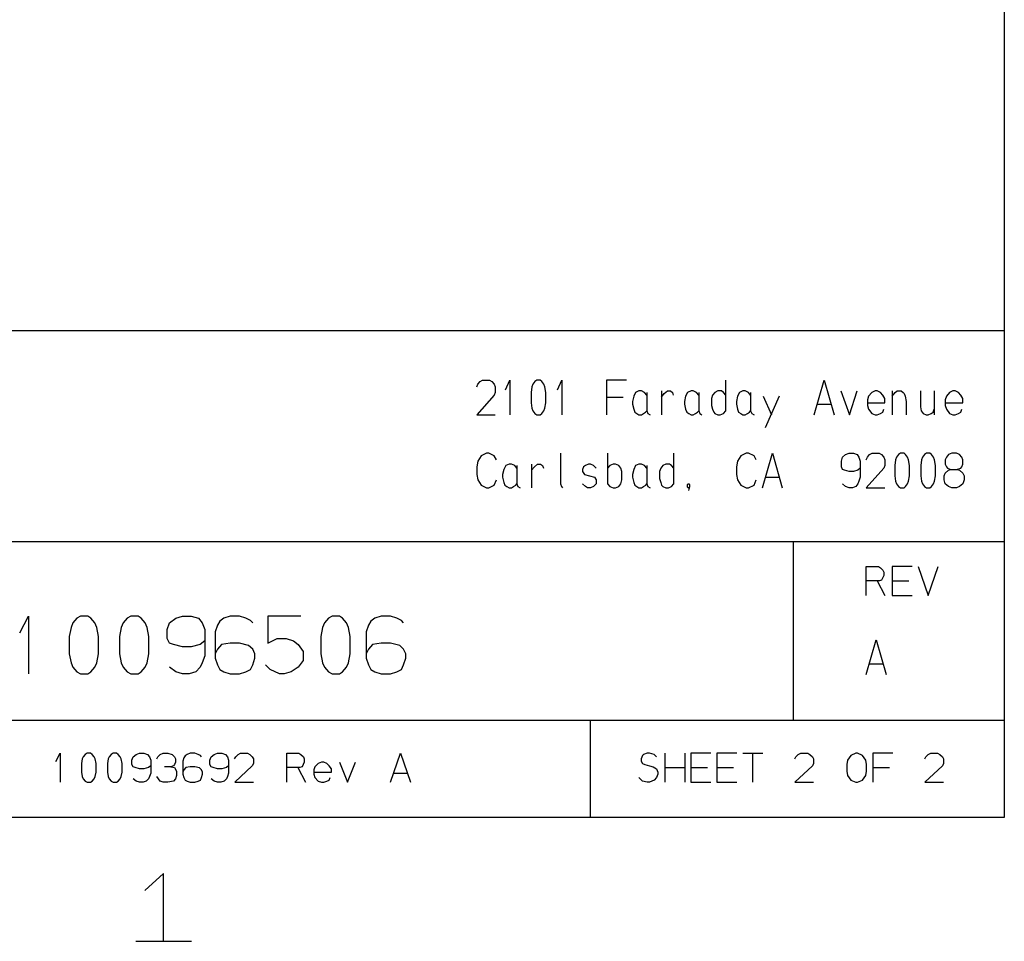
# Model space of a CAD drawing. Extents: x 0 to 1186, y 36 to 805.
# Tile 8 of 12: x 994 to 1160, y 41 to 197. Entities that reach past the tile are written whole.
import ezdxf

# ---------------------------------------------------------------- set-up
doc = ezdxf.new("R2010")
doc.units = 0
doc.layers.add('1', color=1, linetype='CONTINUOUS')

msp = doc.modelspace()

# ---------------------------------------------------------------- linework, layer by layer
at = {"layer": '1'}
for p, q in [((1160.43, 776.1), (1160.43, 62.25)), ((863.9, 144.6), (1160.43, 144.6)), ((1071.2, 135.08), (1071.37, 135.53)), ((1071.37, 135.53), (1071.77, 136)), ((1071.77, 136), (1072.17, 136.23)), ((1072.17, 136.23), (1073.37, 136.23)), ((1073.37, 136.23), (1073.75, 136)), ((1073.75, 136), (1074.17, 135.53)), ((1074.17, 135.53), (1074.35, 135.08)), ((1074.35, 135.08), (1074.35, 134.15)), ((1076.07, 134.55), (1076.8, 136.23)), ((1076.8, 136.23), (1076.8, 130.35)), ((1080.55, 135.08), (1080.4, 134.15)), ((1080.7, 135.53), (1080.55, 135.08)), ((1081.05, 136), (1080.7, 135.53)), ((1081.35, 136.23), (1081.05, 136)), ((1081.95, 136.23), (1081.35, 136.23)), ((1082.22, 136), (1081.95, 136.23)), ((1082.57, 135.53), (1082.22, 136)), ((1082.72, 135.08), (1082.57, 135.53)), ((1082.87, 134.15), (1082.72, 135.08)), ((1084.87, 134.55), (1085.6, 136.23)), ((1085.6, 136.23), (1085.6, 130.35)), ((1096.52, 136.23), (1093.15, 136.23)), ((1093.15, 136.23), (1093.15, 130.35)), ((1113.33, 131.03), (1113.33, 136.23)), ((1128.3, 130.35), (1129.98, 136.23)), ((1129.98, 136.23), (1131.65, 130.35)), ((1074.17, 133.7), (1071.2, 130.35)), ((1074.35, 134.15), (1074.17, 133.7)), ((1080.4, 134.15), (1080.4, 132.4)), ((1082.87, 132.4), (1082.87, 134.15)), ((1093.15, 133.33), (1095.97, 133.33)), ((1097.75, 133.48), (1097.55, 132.63)), ((1098.07, 134.15), (1097.75, 133.48)), ((1098.65, 134.4), (1098.07, 134.15)), ((1099.05, 134.4), (1098.65, 134.4)), ((1099.6, 134.15), (1099.05, 134.4)), ((1099.95, 133.7), (1099.6, 134.15)), ((1099.95, 134.15), (1099.95, 131.03)), ((1102.45, 134.4), (1102.45, 130.35)), ((1102.45, 133.33), (1102.92, 133.93)), ((1102.92, 133.93), (1103.47, 134.4)), ((1103.47, 134.4), (1103.97, 134.4)), ((1103.97, 134.4), (1104.3, 134.15)), ((1104.3, 134.15), (1104.45, 133.7)), ((1106.53, 133.48), (1106.33, 132.63)), ((1106.88, 134.15), (1106.53, 133.48)), ((1107.45, 134.4), (1106.88, 134.15)), ((1107.82, 134.4), (1107.45, 134.4)), ((1108.4, 134.15), (1107.82, 134.4)), ((1108.75, 133.7), (1108.4, 134.15)), ((1108.75, 134.15), (1108.75, 131.03)), ((1111.1, 133.7), (1110.92, 133.1)), ((1111.45, 134.15), (1111.1, 133.7)), ((1112, 134.4), (1111.45, 134.15)), ((1112.6, 134.4), (1112, 134.4)), ((1112.95, 134.15), (1112.6, 134.4)), ((1113.32, 133.7), (1112.95, 134.15)), ((1115.33, 133.48), (1115.13, 132.63)), ((1115.65, 134.15), (1115.33, 133.48)), ((1116.23, 134.4), (1115.65, 134.15)), ((1116.6, 134.4), (1116.23, 134.4)), ((1117.18, 134.15), (1116.6, 134.4)), ((1117.53, 133.7), (1117.18, 134.15)), ((1117.53, 134.15), (1117.53, 131.03)), ((1119.63, 133.48), (1121.05, 130.35)), ((1122.38, 133.48), (1120, 128.13)), ((1132.8, 134.4), (1134.23, 130.35)), ((1134.23, 130.35), (1135.55, 134.4)), ((1137.48, 133.48), (1137.28, 132.88)), ((1138, 134.15), (1137.48, 133.48)), ((1138.58, 134.4), (1138, 134.15)), ((1138.95, 134.4), (1138.58, 134.4)), ((1139.5, 134.15), (1138.95, 134.4)), ((1139.9, 133.7), (1139.5, 134.15)), ((1140.25, 133.1), (1139.9, 133.7)), ((1141.48, 134.4), (1141.48, 130.35)), ((1141.48, 133.48), (1141.98, 134.15)), ((1141.98, 134.15), (1142.33, 134.4)), ((1142.33, 134.4), (1143, 134.4)), ((1143, 134.4), (1143.3, 134.15)), ((1143.3, 134.15), (1143.5, 133.93)), ((1143.5, 133.93), (1143.65, 133.48)), ((1143.65, 133.48), (1143.85, 132.63)), ((1146.23, 134.4), (1146.23, 131.73)), ((1148.55, 134.4), (1148.55, 130.35)), ((1150.65, 133.48), (1150.45, 132.88)), ((1151.18, 134.15), (1150.65, 133.48)), ((1151.75, 134.4), (1151.18, 134.15)), ((1152.13, 134.4), (1151.75, 134.4)), ((1152.68, 134.15), (1152.13, 134.4)), ((1153.1, 133.7), (1152.68, 134.15)), ((1153.43, 133.1), (1153.1, 133.7)), ((1080.4, 132.4), (1080.55, 131.5)), ((1082.72, 131.5), (1082.87, 132.4)), ((1097.55, 132.63), (1097.55, 132.18)), ((1097.55, 132.18), (1097.75, 131.28)), ((1106.33, 132.63), (1106.33, 132.18)), ((1106.33, 132.18), (1106.53, 131.28)), ((1110.92, 133.1), (1110.92, 131.95)), ((1110.92, 131.95), (1111.1, 131.28)), ((1115.13, 132.63), (1115.13, 132.18)), ((1115.13, 132.18), (1115.33, 131.28)), ((1128.8, 132.18), (1131.15, 132.18)), ((1137.28, 132.88), (1137.28, 131.95)), ((1137.28, 132.4), (1140.25, 132.4)), ((1137.28, 131.95), (1137.48, 131.28)), ((1140.25, 132.4), (1140.25, 133.1)), ((1143.85, 132.63), (1143.85, 130.35)), ((1146.23, 131.73), (1146.38, 131.03)), ((1150.45, 132.88), (1150.45, 131.95)), ((1150.45, 132.4), (1153.43, 132.4)), ((1150.45, 131.95), (1150.65, 131.28)), ((1153.43, 132.4), (1153.43, 133.1)), ((1071.2, 130.35), (1074.35, 130.35)), ((1080.55, 131.5), (1080.7, 131.03)), ((1080.7, 131.03), (1081.05, 130.58)), ((1081.05, 130.58), (1081.35, 130.35)), ((1081.35, 130.35), (1081.95, 130.35)), ((1081.95, 130.35), (1082.22, 130.58)), ((1082.22, 130.58), (1082.57, 131.03)), ((1082.57, 131.03), (1082.72, 131.5)), ((1097.75, 131.28), (1097.92, 130.8)), ((1097.92, 130.8), (1098.27, 130.58)), ((1098.27, 130.58), (1098.65, 130.35)), ((1098.65, 130.35), (1099.05, 130.35)), ((1099.05, 130.35), (1099.42, 130.58)), ((1099.42, 130.58), (1099.77, 130.8)), ((1099.77, 130.8), (1099.95, 131.03)), ((1099.95, 131.03), (1100.15, 130.58)), ((1100.15, 130.58), (1100.52, 130.35)), ((1106.53, 131.28), (1106.72, 130.8)), ((1106.72, 130.8), (1107.05, 130.58)), ((1107.05, 130.58), (1107.45, 130.35)), ((1107.45, 130.35), (1107.82, 130.35)), ((1107.82, 130.35), (1108.2, 130.58)), ((1108.2, 130.58), (1108.55, 130.8)), ((1108.55, 130.8), (1108.75, 131.03)), ((1108.75, 131.03), (1108.92, 130.58)), ((1108.92, 130.58), (1109.3, 130.35)), ((1111.1, 131.28), (1111.28, 130.8)), ((1111.28, 130.8), (1111.45, 130.58)), ((1111.45, 130.58), (1112, 130.35)), ((1112, 130.35), (1112.4, 130.35)), ((1112.4, 130.35), (1112.95, 130.58)), ((1112.95, 130.58), (1113.33, 131.03)), ((1115.33, 131.28), (1115.5, 130.8)), ((1115.5, 130.8), (1115.85, 130.58)), ((1115.85, 130.58), (1116.23, 130.35)), ((1116.23, 130.35), (1116.6, 130.35)), ((1116.6, 130.35), (1117, 130.58)), ((1117, 130.58), (1117.33, 130.8)), ((1117.33, 130.8), (1117.53, 131.03)), ((1117.53, 131.03), (1117.73, 130.58)), ((1117.73, 130.58), (1118.1, 130.35)), ((1137.48, 131.28), (1138, 130.58)), ((1138, 130.58), (1138.58, 130.35)), ((1138.58, 130.35), (1138.95, 130.35)), ((1138.95, 130.35), (1139.5, 130.58)), ((1139.5, 130.58), (1139.9, 130.8)), ((1139.9, 130.8), (1140.05, 131.28)), ((1146.38, 131.03), (1146.7, 130.58)), ((1146.7, 130.58), (1147.2, 130.35)), ((1147.2, 130.35), (1147.55, 130.35)), ((1147.55, 130.35), (1148.05, 130.58)), ((1148.05, 130.58), (1148.4, 130.8)), ((1148.4, 130.8), (1148.55, 131.28)), ((1150.65, 131.28), (1151.18, 130.58)), ((1151.18, 130.58), (1151.75, 130.35)), ((1151.75, 130.35), (1152.13, 130.35)), ((1152.13, 130.35), (1152.68, 130.58)), ((1152.68, 130.58), (1153.1, 130.8)), ((1153.1, 130.8), (1153.25, 131.28)), ((1071.93, 123.4), (1071.38, 122.5)), ((1072.88, 123.88), (1071.93, 123.4)), ((1073.25, 123.88), (1072.88, 123.88)), ((1074.18, 123.4), (1073.25, 123.88)), ((1074.55, 122.73), (1074.18, 123.4)), ((1085.38, 123.88), (1085.38, 118.68)), ((1093.35, 123.88), (1093.35, 118.68)), ((1104.53, 118.68), (1104.53, 123.88)), ((1115.85, 123.4), (1115.33, 122.5)), ((1116.8, 123.88), (1115.85, 123.4)), ((1117.18, 123.88), (1116.8, 123.88)), ((1118.1, 123.4), (1117.18, 123.88)), ((1118.48, 122.73), (1118.1, 123.4)), ((1119.53, 118), (1121.2, 123.88)), ((1121.2, 123.88), (1122.88, 118)), ((1133.08, 123.18), (1133.6, 123.63)), ((1133.6, 123.63), (1134.18, 123.88)), ((1134.18, 123.88), (1134.9, 123.88)), ((1134.9, 123.88), (1135.53, 123.63)), ((1135.53, 123.63), (1135.85, 123.18)), ((1137.28, 123.18), (1137.65, 123.63)), ((1137.65, 123.63), (1138.08, 123.88)), ((1138.08, 123.88), (1139.25, 123.88)), ((1139.25, 123.88), (1139.65, 123.63)), ((1139.65, 123.63), (1140.05, 123.18)), ((1142.55, 123.63), (1142.2, 123.18)), ((1142.85, 123.88), (1142.55, 123.63)), ((1143.48, 123.88), (1142.85, 123.88)), ((1143.73, 123.63), (1143.48, 123.88)), ((1144.08, 123.18), (1143.73, 123.63)), ((1146.95, 123.63), (1146.6, 123.18)), ((1147.25, 123.88), (1146.95, 123.63)), ((1147.85, 123.88), (1147.25, 123.88)), ((1148.13, 123.63), (1147.85, 123.88)), ((1148.48, 123.18), (1148.13, 123.63)), ((1151, 123.63), (1150.65, 123.18)), ((1151.53, 123.88), (1151, 123.63)), ((1152.33, 123.88), (1151.53, 123.88)), ((1152.85, 123.63), (1152.33, 123.88)), ((1153.25, 123.18), (1152.85, 123.63)), ((1071.38, 122.5), (1071.2, 121.58)), ((1071.2, 121.58), (1071.2, 120.28)), ((1076.13, 121.8), (1075.78, 121.13)), ((1076.7, 122.03), (1076.13, 121.8)), ((1077.08, 122.03), (1076.7, 122.03)), ((1077.65, 121.8), (1077.08, 122.03)), ((1078, 121.35), (1077.65, 121.8)), ((1078, 121.8), (1078, 118.68)), ((1080.48, 122.03), (1080.48, 118)), ((1080.48, 120.98), (1080.98, 121.58)), ((1080.98, 121.58), (1081.5, 122.03)), ((1081.5, 122.03), (1082, 122.03)), ((1082, 122.03), (1082.35, 121.8)), ((1082.35, 121.8), (1082.5, 121.35)), ((1089.25, 121.58), (1089.1, 121.13)), ((1089.6, 121.8), (1089.25, 121.58)), ((1090.1, 122.03), (1089.6, 121.8)), ((1090.45, 122.03), (1090.1, 122.03)), ((1090.95, 121.8), (1090.45, 122.03)), ((1091.43, 121.35), (1090.95, 121.8)), ((1093.7, 121.8), (1093.35, 121.35)), ((1094.28, 122.03), (1093.7, 121.8)), ((1094.65, 122.03), (1094.28, 122.03)), ((1095.23, 121.8), (1094.65, 122.03)), ((1095.55, 121.35), (1095.23, 121.8)), ((1098.08, 121.8), (1097.75, 121.13)), ((1098.65, 122.03), (1098.08, 121.8)), ((1099.05, 122.03), (1098.65, 122.03)), ((1099.6, 121.8), (1099.05, 122.03)), ((1099.95, 121.35), (1099.6, 121.8)), ((1099.95, 121.8), (1099.95, 118.68)), ((1102.68, 121.8), (1102.33, 121.35)), ((1103.2, 122.03), (1102.68, 121.8)), ((1103.8, 122.03), (1103.2, 122.03)), ((1104.15, 121.8), (1103.8, 122.03)), ((1104.53, 121.35), (1104.15, 121.8)), ((1115.33, 122.5), (1115.13, 121.58)), ((1115.13, 121.58), (1115.13, 120.28)), ((1132.88, 122.5), (1133.08, 123.18)), ((1132.88, 121.58), (1132.88, 122.5)), ((1133.08, 121.13), (1132.88, 121.58)), ((1135.85, 123.18), (1136.05, 122.5)), ((1136.05, 122.5), (1136.05, 119.83)), ((1137.08, 122.73), (1137.28, 123.18)), ((1140.05, 123.18), (1140.25, 122.73)), ((1140.25, 121.8), (1140.05, 121.35)), ((1140.25, 122.73), (1140.25, 121.8)), ((1142.05, 122.73), (1141.9, 121.8)), ((1141.9, 121.8), (1141.9, 120.05)), ((1142.2, 123.18), (1142.05, 122.73)), ((1144.23, 122.73), (1144.08, 123.18)), ((1144.38, 121.8), (1144.23, 122.73)), ((1144.38, 120.05), (1144.38, 121.8)), ((1146.45, 122.73), (1146.3, 121.8)), ((1146.3, 121.8), (1146.3, 120.05)), ((1146.6, 123.18), (1146.45, 122.73)), ((1148.63, 122.73), (1148.48, 123.18)), ((1148.78, 121.8), (1148.63, 122.73)), ((1148.78, 120.05), (1148.78, 121.8)), ((1150.65, 123.18), (1150.45, 122.73)), ((1150.45, 122.73), (1150.45, 122.03)), ((1150.45, 122.03), (1150.65, 121.58)), ((1150.65, 121.58), (1150.8, 121.35)), ((1153.1, 121.35), (1153.25, 121.58)), ((1153.43, 122.73), (1153.25, 123.18)), ((1153.25, 121.58), (1153.43, 122.03)), ((1153.43, 122.03), (1153.43, 122.73)), ((1071.2, 120.28), (1071.38, 119.38)), ((1075.78, 121.13), (1075.58, 120.28)), ((1075.58, 120.28), (1075.58, 119.83)), ((1089.1, 121.13), (1089.1, 120.75)), ((1089.1, 120.75), (1089.45, 120.28)), ((1089.45, 120.28), (1091.13, 119.83)), ((1095.75, 120.75), (1095.55, 121.35)), ((1095.75, 119.38), (1095.75, 120.75)), ((1097.75, 121.13), (1097.55, 120.28)), ((1097.55, 120.28), (1097.55, 119.83)), ((1102.33, 121.35), (1102.13, 120.75)), ((1102.13, 120.75), (1102.13, 119.6)), ((1115.13, 120.28), (1115.33, 119.38)), ((1133.43, 120.98), (1133.08, 121.13)), ((1134.18, 120.75), (1133.43, 120.98)), ((1134.9, 120.75), (1134.18, 120.75)), ((1135.68, 120.98), (1134.9, 120.75)), ((1136.05, 121.35), (1135.68, 120.98)), ((1140.05, 121.35), (1137.08, 118)), ((1141.9, 120.05), (1142.05, 119.13)), ((1144.23, 119.13), (1144.38, 120.05)), ((1146.3, 120.05), (1146.45, 119.13)), ((1148.63, 119.13), (1148.78, 120.05)), ((1150.28, 120.05), (1150.45, 120.5)), ((1150.28, 119.38), (1150.28, 120.05)), ((1150.45, 120.5), (1151, 120.98)), ((1150.8, 121.35), (1151.38, 121.13)), ((1151, 120.98), (1151.38, 121.13)), ((1151.38, 121.13), (1152.48, 121.13)), ((1152.33, 121.13), (1153.1, 121.35)), ((1152.48, 121.13), (1152.85, 120.98)), ((1152.85, 120.98), (1153.43, 120.5)), ((1153.43, 120.5), (1153.63, 120.05)), ((1153.63, 120.05), (1153.63, 119.38)), ((1071.38, 119.38), (1071.93, 118.45)), ((1071.93, 118.45), (1072.88, 118)), ((1073.25, 118), (1074.18, 118.45)), ((1074.18, 118.45), (1074.55, 119.38)), ((1075.58, 119.83), (1075.78, 118.9)), ((1075.78, 118.9), (1075.98, 118.45)), ((1075.98, 118.45), (1076.3, 118.23)), ((1076.3, 118.23), (1076.7, 118)), ((1077.08, 118), (1077.45, 118.23)), ((1077.45, 118.23), (1077.8, 118.45)), ((1077.8, 118.45), (1078, 118.68)), ((1078, 118.68), (1078.18, 118.23)), ((1078.18, 118.23), (1078.55, 118)), ((1085.38, 118.68), (1085.55, 118.23)), ((1085.55, 118.23), (1085.7, 118)), ((1089.6, 118.23), (1089.1, 118.68)), ((1089.95, 118), (1089.6, 118.23)), ((1090.95, 118.23), (1090.45, 118)), ((1091.43, 118.68), (1090.95, 118.23)), ((1091.13, 119.83), (1091.43, 119.38)), ((1091.43, 119.38), (1091.43, 118.68)), ((1093.35, 118.68), (1093.7, 118.23)), ((1093.7, 118.23), (1094.28, 118)), ((1094.65, 118), (1095.23, 118.23)), ((1095.23, 118.23), (1095.55, 118.68)), ((1095.55, 118.68), (1095.75, 119.38)), ((1097.55, 119.83), (1097.75, 118.9)), ((1097.75, 118.9), (1097.93, 118.45)), ((1097.93, 118.45), (1098.28, 118.23)), ((1098.28, 118.23), (1098.65, 118)), ((1099.05, 118), (1099.43, 118.23)), ((1099.43, 118.23), (1099.78, 118.45)), ((1099.78, 118.45), (1099.95, 118.68)), ((1099.95, 118.68), (1100.15, 118.23)), ((1100.15, 118.23), (1100.53, 118)), ((1102.13, 119.6), (1102.33, 118.9)), ((1102.33, 118.9), (1102.48, 118.45)), ((1102.48, 118.45), (1102.68, 118.23)), ((1102.68, 118.23), (1103.2, 118)), ((1103.63, 118), (1104.15, 118.23)), ((1104.15, 118.23), (1104.53, 118.68)), ((1106.83, 118.53), (1106.9, 118.68)), ((1106.83, 118.15), (1106.83, 118.53)), ((1106.9, 118.68), (1107.1, 118.68)), ((1107.1, 118.68), (1107.18, 118.53)), ((1107.18, 118.53), (1107.18, 118.15)), ((1115.33, 119.38), (1115.85, 118.45)), ((1115.85, 118.45), (1116.8, 118)), ((1117.18, 118), (1118.1, 118.45)), ((1118.1, 118.45), (1118.48, 119.38)), ((1120, 119.83), (1122.38, 119.83)), ((1133.6, 118.23), (1133.08, 118.68)), ((1134.18, 118), (1133.6, 118.23)), ((1135.3, 118.23), (1134.75, 118)), ((1135.68, 118.68), (1135.3, 118.23)), ((1135.85, 119.13), (1135.68, 118.68)), ((1136.05, 119.83), (1135.85, 119.13)), ((1142.05, 119.13), (1142.2, 118.68)), ((1142.2, 118.68), (1142.55, 118.23)), ((1142.55, 118.23), (1142.85, 118)), ((1143.48, 118), (1143.73, 118.23)), ((1143.73, 118.23), (1144.08, 118.68)), ((1144.08, 118.68), (1144.23, 119.13)), ((1146.45, 119.13), (1146.6, 118.68)), ((1146.6, 118.68), (1146.95, 118.23)), ((1146.95, 118.23), (1147.25, 118)), ((1147.85, 118), (1148.13, 118.23)), ((1148.13, 118.23), (1148.48, 118.68)), ((1148.48, 118.68), (1148.63, 119.13)), ((1150.45, 118.68), (1150.28, 119.38)), ((1151, 118.23), (1150.45, 118.68)), ((1151.53, 118), (1151, 118.23)), ((1152.85, 118.23), (1152.33, 118)), ((1153.43, 118.68), (1152.85, 118.23)), ((1153.63, 119.38), (1153.43, 118.68)), ((1072.88, 118), (1073.25, 118)), ((1076.7, 118), (1077.08, 118)), ((1090.45, 118), (1089.95, 118)), ((1094.28, 118), (1094.65, 118)), ((1098.65, 118), (1099.05, 118)), ((1103.2, 118), (1103.63, 118)), ((1106.9, 118), (1106.83, 118.15)), ((1107.1, 118), (1106.9, 118)), ((1107.1, 117.78), (1107.03, 117.53)), ((1107.18, 118.15), (1107.1, 118)), ((1107.18, 118.15), (1107.1, 117.78)), ((1116.8, 118), (1117.18, 118)), ((1134.75, 118), (1134.18, 118)), ((1137.08, 118), (1140.25, 118)), ((1142.85, 118), (1143.48, 118)), ((1147.25, 118), (1147.85, 118)), ((1152.33, 118), (1151.53, 118)), ((863.9, 108.93), (1160.43, 108.93)), ((1124.73, 108.93), (1124.73, 78.73)), ((1137.08, 99.78), (1137.08, 104.68)), ((1137.08, 104.68), (1139.15, 104.68)), ((1139.15, 104.68), (1139.5, 104.48)), ((1139.5, 104.48), (1139.9, 104.1)), ((1139.9, 104.1), (1140.05, 103.73)), ((1140.05, 103.73), (1140.05, 103.15)), ((1144.83, 104.68), (1141.48, 104.68)), ((1141.48, 104.68), (1141.48, 99.78)), ((1145.88, 104.68), (1147.55, 99.78)), ((1147.55, 99.78), (1149.23, 104.68)), ((1139.3, 102.25), (1137.08, 102.25)), ((1138.95, 102.25), (1140.25, 99.78)), ((1139.68, 102.38), (1139.3, 102.25)), ((1140.05, 103.15), (1139.68, 102.38)), ((1141.48, 102.25), (1144.3, 102.25)), ((1141.48, 99.78), (1144.83, 99.78)), ((993.93, 93.5), (995.38, 96.3)), ((995.38, 96.3), (995.38, 86.53)), ((1002.9, 95.18), (1002.6, 94.4)), ((1003.6, 95.93), (1002.9, 95.18)), ((1004.2, 96.3), (1003.6, 95.93)), ((1005.43, 96.3), (1004.2, 96.3)), ((1005.95, 95.93), (1005.43, 96.3)), ((1006.65, 95.18), (1005.95, 95.93)), ((1006.95, 94.4), (1006.65, 95.18)), ((1011.43, 95.18), (1011.1, 94.4)), ((1012.1, 95.93), (1011.43, 95.18)), ((1012.7, 96.3), (1012.1, 95.93)), ((1013.93, 96.3), (1012.7, 96.3)), ((1014.48, 95.93), (1013.93, 96.3)), ((1015.15, 95.18), (1014.48, 95.93)), ((1015.45, 94.4), (1015.15, 95.18)), ((1018.85, 94.03), (1019.25, 95.18)), ((1019.25, 95.18), (1020.3, 95.93)), ((1020.3, 95.93), (1021.45, 96.3)), ((1021.45, 96.3), (1022.9, 96.3)), ((1022.9, 96.3), (1024.13, 95.93)), ((1024.13, 95.93), (1024.8, 95.18)), ((1024.8, 95.18), (1025.2, 94.03)), ((1027.75, 95.43), (1027.38, 94.78)), ((1028.45, 95.93), (1027.75, 95.43)), ((1029.5, 96.3), (1028.45, 95.93)), ((1031.1, 96.3), (1029.5, 96.3)), ((1032.18, 95.93), (1031.1, 96.3)), ((1032.95, 95.55), (1032.18, 95.93)), ((1033.33, 95.18), (1032.95, 95.55)), ((1041.45, 96.3), (1035.88, 96.3)), ((1035.88, 96.3), (1035.88, 91.73)), ((1045.45, 95.18), (1045.15, 94.4)), ((1046.15, 95.93), (1045.45, 95.18)), ((1046.75, 96.3), (1046.15, 95.93)), ((1047.98, 96.3), (1046.75, 96.3)), ((1048.5, 95.93), (1047.98, 96.3)), ((1049.2, 95.18), (1048.5, 95.93)), ((1049.5, 94.4), (1049.2, 95.18)), ((1053.28, 95.43), (1052.9, 94.78)), ((1053.98, 95.93), (1053.28, 95.43)), ((1055.05, 96.3), (1053.98, 95.93)), ((1056.65, 96.3), (1055.05, 96.3)), ((1057.7, 95.93), (1056.65, 96.3)), ((1058.48, 95.55), (1057.7, 95.93)), ((1058.85, 95.18), (1058.48, 95.55)), ((1002.6, 94.4), (1002.3, 92.88)), ((1007.25, 92.88), (1006.95, 94.4)), ((1011.1, 94.4), (1010.8, 92.88)), ((1015.78, 92.88), (1015.45, 94.4)), ((1018.85, 92.5), (1018.85, 94.03)), ((1025.2, 94.03), (1025.2, 89.58)), ((1027.38, 94.78), (1027, 93.65)), ((1027, 93.65), (1027, 89.2)), ((1045.15, 94.4), (1044.85, 92.88)), ((1049.8, 92.88), (1049.5, 94.4)), ((1052.9, 94.78), (1052.53, 93.65)), ((1052.53, 93.65), (1052.53, 89.2)), ((1002.3, 92.88), (1002.3, 89.95)), ((1007.25, 89.95), (1007.25, 92.88)), ((1010.8, 92.88), (1010.8, 89.95)), ((1015.78, 89.95), (1015.78, 92.88)), ((1019.25, 91.73), (1018.85, 92.5)), ((1019.93, 91.48), (1019.25, 91.73)), ((1025.2, 92.1), (1024.43, 91.48)), ((1029.5, 91.73), (1028.05, 91.48)), ((1031.1, 91.73), (1029.5, 91.73)), ((1032.63, 91.35), (1031.1, 91.73)), ((1035.88, 91.73), (1037.48, 92.5)), ((1037.48, 92.5), (1039, 92.5)), ((1039, 92.5), (1040.23, 92.1)), ((1040.23, 92.1), (1041, 91.48)), ((1044.85, 92.88), (1044.85, 89.95)), ((1049.8, 89.95), (1049.8, 92.88)), ((1055.05, 91.73), (1053.6, 91.48)), ((1056.65, 91.73), (1055.05, 91.73)), ((1058.18, 91.35), (1056.65, 91.73)), ((1137.08, 86.43), (1138.78, 92.3)), ((1138.78, 92.3), (1140.45, 86.43)), ((1002.3, 89.95), (1002.6, 88.43)), ((1006.95, 88.43), (1007.25, 89.95)), ((1010.8, 89.95), (1011.1, 88.43)), ((1015.45, 88.43), (1015.78, 89.95)), ((1021.45, 91.1), (1019.93, 91.48)), ((1022.9, 91.1), (1021.45, 91.1)), ((1024.43, 91.48), (1022.9, 91.1)), ((1027.38, 90.73), (1027, 89.95)), ((1028.05, 91.48), (1027.38, 90.73)), ((1033.33, 90.73), (1032.63, 91.35)), ((1033.7, 89.95), (1033.33, 90.73)), ((1033.7, 89.2), (1033.7, 89.95)), ((1041, 91.48), (1041.83, 90.33)), ((1041.83, 90.33), (1041.83, 88.8)), ((1044.85, 89.95), (1045.15, 88.43)), ((1049.5, 88.43), (1049.8, 89.95)), ((1052.9, 90.73), (1052.53, 89.95)), ((1053.6, 91.48), (1052.9, 90.73)), ((1058.85, 90.73), (1058.18, 91.35)), ((1059.23, 89.95), (1058.85, 90.73)), ((1059.23, 89.2), (1059.23, 89.95)), ((1002.6, 88.43), (1002.9, 87.68)), ((1006.65, 87.68), (1006.95, 88.43)), ((1011.1, 88.43), (1011.43, 87.68)), ((1015.15, 87.68), (1015.45, 88.43)), ((1024.8, 88.43), (1024.43, 87.68)), ((1025.2, 89.58), (1024.8, 88.43)), ((1027, 89.2), (1027.38, 88.05)), ((1033.33, 88.05), (1033.7, 89.2)), ((1041.83, 88.8), (1041, 87.68)), ((1045.15, 88.43), (1045.45, 87.68)), ((1049.2, 87.68), (1049.5, 88.43)), ((1052.53, 89.2), (1052.9, 88.05)), ((1058.85, 88.05), (1059.23, 89.2)), ((1002.9, 87.68), (1003.6, 86.9)), ((1003.6, 86.9), (1004.2, 86.53)), ((1005.43, 86.53), (1005.95, 86.9)), ((1005.95, 86.9), (1006.65, 87.68)), ((1011.43, 87.68), (1012.1, 86.9)), ((1012.1, 86.9), (1012.7, 86.53)), ((1013.93, 86.53), (1014.48, 86.9)), ((1014.48, 86.9), (1015.15, 87.68)), ((1020.3, 86.9), (1019.25, 87.68)), ((1021.45, 86.53), (1020.3, 86.9)), ((1023.68, 86.9), (1022.6, 86.53)), ((1024.43, 87.68), (1023.68, 86.9)), ((1027.38, 88.05), (1027.75, 87.28)), ((1027.75, 87.28), (1028.45, 86.9)), ((1028.45, 86.9), (1029.5, 86.53)), ((1031.1, 86.53), (1032.18, 86.9)), ((1032.18, 86.9), (1032.95, 87.28)), ((1032.95, 87.28), (1033.33, 88.05)), ((1036.28, 87.28), (1035.5, 88.05)), ((1037.88, 86.53), (1036.28, 87.28)), ((1039.85, 86.9), (1038.63, 86.53)), ((1041, 87.68), (1039.85, 86.9)), ((1045.45, 87.68), (1046.15, 86.9)), ((1046.15, 86.9), (1046.75, 86.53)), ((1047.98, 86.53), (1048.5, 86.9)), ((1048.5, 86.9), (1049.2, 87.68)), ((1052.9, 88.05), (1053.28, 87.28)), ((1053.28, 87.28), (1053.98, 86.9)), ((1053.98, 86.9), (1055.05, 86.53)), ((1056.65, 86.53), (1057.7, 86.9)), ((1057.7, 86.9), (1058.48, 87.28)), ((1058.48, 87.28), (1058.85, 88.05)), ((1137.58, 88.25), (1139.95, 88.25)), ((1004.2, 86.53), (1005.43, 86.53)), ((1012.7, 86.53), (1013.93, 86.53)), ((1022.6, 86.53), (1021.45, 86.53)), ((1029.5, 86.53), (1031.1, 86.53)), ((1038.63, 86.53), (1037.88, 86.53)), ((1046.75, 86.53), (1047.98, 86.53)), ((1055.05, 86.53), (1056.65, 86.53)), ((863.9, 78.73), (1160.43, 78.73)), ((1090.4, 78.73), (1090.4, 62.25)), ((1000.03, 71.7), (1000.75, 73.1)), ((1000.75, 73.1), (1000.75, 68.2)), ((1004.5, 72.15), (1004.35, 71.38)), ((1004.65, 72.53), (1004.5, 72.15)), ((1005, 72.9), (1004.65, 72.53)), ((1005.3, 73.1), (1005, 72.9)), ((1005.9, 73.1), (1005.3, 73.1)), ((1006.18, 72.9), (1005.9, 73.1)), ((1006.53, 72.53), (1006.18, 72.9)), ((1006.68, 72.15), (1006.53, 72.53)), ((1006.83, 71.38), (1006.68, 72.15)), ((1008.9, 72.15), (1008.75, 71.38)), ((1009.05, 72.53), (1008.9, 72.15)), ((1009.38, 72.9), (1009.05, 72.53)), ((1009.7, 73.1), (1009.38, 72.9)), ((1010.3, 73.1), (1009.7, 73.1)), ((1010.58, 72.9), (1010.3, 73.1)), ((1010.9, 72.53), (1010.58, 72.9)), ((1011.08, 72.15), (1010.9, 72.53)), ((1011.23, 71.38), (1011.08, 72.15)), ((1012.9, 71.95), (1013.1, 72.53)), ((1012.9, 71.2), (1012.9, 71.95)), ((1013.1, 72.53), (1013.63, 72.9)), ((1013.63, 72.9), (1014.2, 73.1)), ((1014.2, 73.1), (1014.93, 73.1)), ((1014.93, 73.1), (1015.53, 72.9)), ((1015.53, 72.9), (1015.88, 72.53)), ((1015.88, 72.53), (1016.08, 71.95)), ((1016.08, 71.95), (1016.08, 69.73)), ((1017.1, 72.15), (1017.3, 72.53)), ((1017.3, 72.53), (1017.65, 72.9)), ((1017.65, 72.9), (1018.2, 73.1)), ((1018.2, 73.1), (1018.98, 73.1)), ((1018.98, 73.1), (1019.7, 72.9)), ((1019.7, 72.9), (1020.08, 72.53)), ((1020.08, 72.53), (1020.28, 72.15)), ((1020.28, 72.15), (1020.28, 71.58)), ((1021.7, 72.33), (1021.5, 71.75)), ((1021.5, 71.75), (1021.5, 69.55)), ((1021.88, 72.65), (1021.7, 72.33)), ((1022.23, 72.9), (1021.88, 72.65)), ((1022.75, 73.1), (1022.23, 72.9)), ((1023.55, 73.1), (1022.75, 73.1)), ((1024.1, 72.9), (1023.55, 73.1)), ((1024.48, 72.73), (1024.1, 72.9)), ((1024.68, 72.53), (1024.48, 72.73)), ((1026.08, 71.95), (1026.28, 72.53)), ((1026.08, 71.2), (1026.08, 71.95)), ((1026.28, 72.53), (1026.8, 72.9)), ((1026.8, 72.9), (1027.38, 73.1)), ((1027.38, 73.1), (1028.1, 73.1)), ((1028.1, 73.1), (1028.72, 72.9)), ((1028.72, 72.9), (1029.05, 72.53)), ((1029.05, 72.53), (1029.25, 71.95)), ((1029.25, 71.95), (1029.25, 69.73)), ((1030.27, 72.15), (1030.47, 72.53)), ((1030.47, 72.53), (1030.85, 72.9)), ((1030.85, 72.9), (1031.27, 73.1)), ((1031.27, 73.1), (1032.45, 73.1)), ((1032.45, 73.1), (1032.85, 72.9)), ((1032.85, 72.9), (1033.25, 72.53)), ((1033.25, 72.53), (1033.45, 72.15)), ((1033.45, 72.15), (1033.45, 71.38)), ((1039.08, 68.2), (1039.08, 73.1)), ((1039.08, 73.1), (1041.13, 73.1)), ((1041.13, 73.1), (1041.48, 72.9)), ((1041.48, 72.9), (1041.9, 72.53)), ((1041.9, 72.53), (1042.05, 72.15)), ((1042.05, 72.15), (1042.05, 71.58)), ((1056.65, 68.2), (1058.33, 73.1)), ((1058.33, 73.1), (1060, 68.2)), ((1099.23, 72.73), (1099.03, 72.15)), ((1099.03, 72.15), (1099.03, 71.75)), ((1099.03, 71.75), (1099.23, 71.38)), ((1099.4, 72.9), (1099.23, 72.73)), ((1100.03, 73.1), (1099.4, 72.9)), ((1100.4, 73.1), (1100.03, 73.1)), ((1101.2, 72.9), (1100.4, 73.1)), ((1101.63, 72.53), (1101.2, 72.9)), ((1103.05, 68.2), (1103.05, 73.1)), ((1106.4, 73.1), (1106.4, 68.2)), ((1110.8, 73.1), (1107.43, 73.1)), ((1107.43, 73.1), (1107.43, 68.2)), ((1115.18, 73.1), (1111.83, 73.1)), ((1111.83, 73.1), (1111.83, 68.2)), ((1116.23, 73.1), (1119.58, 73.1)), ((1117.9, 68.2), (1117.9, 73.1)), ((1125, 72.15), (1125.2, 72.53)), ((1125.2, 72.53), (1125.58, 72.9)), ((1125.58, 72.9), (1126, 73.1)), ((1126, 73.1), (1127.18, 73.1)), ((1127.18, 73.1), (1127.55, 72.9)), ((1127.55, 72.9), (1127.98, 72.53)), ((1127.98, 72.53), (1128.18, 72.15)), ((1128.18, 72.15), (1128.18, 71.38)), ((1133.9, 71.95), (1133.8, 71.2)), ((1134.48, 72.73), (1133.9, 71.95)), ((1135.33, 73.1), (1134.48, 72.73)), ((1135.63, 73.1), (1135.33, 73.1)), ((1136.45, 72.73), (1135.63, 73.1)), ((1137, 71.95), (1136.45, 72.73)), ((1137.15, 71.2), (1137, 71.95)), ((1141.55, 73.1), (1138.18, 73.1)), ((1138.18, 73.1), (1138.18, 68.2)), ((1146.98, 72.15), (1147.15, 72.53)), ((1147.15, 72.53), (1147.55, 72.9)), ((1147.55, 72.9), (1147.98, 73.1)), ((1147.98, 73.1), (1149.15, 73.1)), ((1149.15, 73.1), (1149.53, 72.9)), ((1149.53, 72.9), (1149.95, 72.53)), ((1149.95, 72.53), (1150.13, 72.15)), ((1150.13, 72.15), (1150.13, 71.38)), ((1004.35, 71.38), (1004.35, 69.93)), ((1006.83, 69.93), (1006.83, 71.38)), ((1008.75, 71.38), (1008.75, 69.93)), ((1011.23, 69.93), (1011.23, 71.38)), ((1013.1, 70.8), (1012.9, 71.2)), ((1013.43, 70.68), (1013.1, 70.8)), ((1014.2, 70.5), (1013.43, 70.68)), ((1014.93, 70.5), (1014.2, 70.5)), ((1015.68, 70.68), (1014.93, 70.5)), ((1016.08, 71), (1015.68, 70.68)), ((1019.5, 70.8), (1018.38, 70.8)), ((1019.93, 71), (1019.5, 70.8)), ((1019.5, 70.8), (1020.08, 70.68)), ((1020.08, 71.2), (1019.93, 71)), ((1020.28, 71.58), (1020.08, 71.2)), ((1020.08, 70.68), (1020.45, 70.1)), ((1020.45, 70.1), (1020.45, 69.35)), ((1021.7, 70.3), (1021.5, 69.93)), ((1022.03, 70.68), (1021.7, 70.3)), ((1022.75, 70.8), (1022.03, 70.68)), ((1023.55, 70.8), (1022.75, 70.8)), ((1024.33, 70.63), (1023.55, 70.8)), ((1024.68, 70.3), (1024.33, 70.63)), ((1024.85, 69.93), (1024.68, 70.3)), ((1026.28, 70.8), (1026.08, 71.2)), ((1026.62, 70.68), (1026.28, 70.8)), ((1027.38, 70.5), (1026.62, 70.68)), ((1028.1, 70.5), (1027.38, 70.5)), ((1028.88, 70.68), (1028.1, 70.5)), ((1029.25, 71), (1028.88, 70.68)), ((1033.25, 71), (1030.28, 68.2)), ((1033.45, 71.38), (1033.25, 71)), ((1041.28, 70.68), (1039.08, 70.68)), ((1040.95, 70.68), (1042.23, 68.2)), ((1041.68, 70.8), (1041.28, 70.68)), ((1042.05, 71.58), (1041.68, 70.8)), ((1043.85, 70.8), (1043.65, 70.3)), ((1043.65, 70.3), (1043.65, 69.55)), ((1044.38, 71.38), (1043.85, 70.8)), ((1044.95, 71.58), (1044.38, 71.38)), ((1045.33, 71.58), (1044.95, 71.58)), ((1045.88, 71.38), (1045.33, 71.58)), ((1046.28, 71), (1045.88, 71.38)), ((1046.63, 70.5), (1046.28, 71)), ((1046.63, 69.93), (1046.63, 70.5)), ((1047.98, 71.58), (1049.38, 68.2)), ((1049.38, 68.2), (1050.73, 71.58)), ((1099.23, 71.38), (1099.65, 71.2)), ((1099.65, 71.2), (1100.4, 71)), ((1100.4, 71), (1101.03, 70.8)), ((1101.03, 70.8), (1101.63, 70.5)), ((1101.63, 70.5), (1101.83, 69.93)), ((1103.05, 70.68), (1106.4, 70.68)), ((1107.43, 70.68), (1110.25, 70.68)), ((1111.83, 70.68), (1114.65, 70.68)), ((1127.98, 71), (1125, 68.2)), ((1128.18, 71.38), (1127.98, 71)), ((1133.8, 71.2), (1133.8, 70.1)), ((1133.8, 70.1), (1133.9, 69.35)), ((1137, 69.35), (1137.15, 70.1)), ((1137.15, 70.1), (1137.15, 71.2)), ((1138.18, 70.68), (1141, 70.68)), ((1149.95, 71), (1146.98, 68.2)), ((1150.13, 71.38), (1149.95, 71)), ((1004.35, 69.93), (1004.5, 69.15)), ((1004.5, 69.15), (1004.65, 68.78)), ((1004.65, 68.78), (1005, 68.4)), ((1005, 68.4), (1005.3, 68.2)), ((1005.9, 68.2), (1006.18, 68.4)), ((1006.18, 68.4), (1006.53, 68.78)), ((1006.53, 68.78), (1006.68, 69.15)), ((1006.68, 69.15), (1006.83, 69.93)), ((1008.75, 69.93), (1008.9, 69.15)), ((1008.9, 69.15), (1009.05, 68.78)), ((1009.05, 68.78), (1009.38, 68.4)), ((1009.38, 68.4), (1009.7, 68.2)), ((1010.3, 68.2), (1010.58, 68.4)), ((1010.58, 68.4), (1010.9, 68.78)), ((1010.9, 68.78), (1011.08, 69.15)), ((1011.08, 69.15), (1011.23, 69.93)), ((1013.63, 68.4), (1013.1, 68.78)), ((1014.2, 68.2), (1013.63, 68.4)), ((1015.3, 68.4), (1014.78, 68.2)), ((1015.68, 68.78), (1015.3, 68.4)), ((1015.88, 69.15), (1015.68, 68.78)), ((1016.08, 69.73), (1015.88, 69.15)), ((1017.65, 68.4), (1017.1, 69.15)), ((1018.2, 68.2), (1017.65, 68.4)), ((1019.93, 68.4), (1018.98, 68.2)), ((1020.28, 68.78), (1019.93, 68.4)), ((1020.45, 69.35), (1020.28, 68.78)), ((1021.5, 69.55), (1021.7, 68.98)), ((1021.7, 68.98), (1021.88, 68.58)), ((1021.88, 68.58), (1022.23, 68.4)), ((1022.23, 68.4), (1022.75, 68.2)), ((1023.55, 68.2), (1024.1, 68.4)), ((1024.1, 68.4), (1024.48, 68.58)), ((1024.48, 68.58), (1024.68, 68.98)), ((1024.68, 68.98), (1024.85, 69.55)), ((1024.85, 69.55), (1024.85, 69.93)), ((1026.8, 68.4), (1026.27, 68.78)), ((1027.37, 68.2), (1026.8, 68.4)), ((1028.47, 68.4), (1027.95, 68.2)), ((1028.87, 68.78), (1028.47, 68.4)), ((1029.05, 69.15), (1028.87, 68.78)), ((1029.25, 69.73), (1029.05, 69.15)), ((1043.65, 69.93), (1046.63, 69.93)), ((1043.65, 69.55), (1043.85, 68.98)), ((1043.85, 68.98), (1044.38, 68.4)), ((1044.38, 68.4), (1044.95, 68.2)), ((1045.33, 68.2), (1045.88, 68.4)), ((1045.88, 68.4), (1046.28, 68.58)), ((1046.28, 68.58), (1046.43, 68.98)), ((1057.13, 69.73), (1059.5, 69.73)), ((1099.23, 68.4), (1098.65, 68.98)), ((1100.03, 68.2), (1099.23, 68.4)), ((1101.2, 68.58), (1100.4, 68.2)), ((1101.63, 68.98), (1101.2, 68.58)), ((1101.83, 69.55), (1101.63, 68.98)), ((1101.83, 69.93), (1101.83, 69.55)), ((1133.9, 69.35), (1134.48, 68.58)), ((1134.48, 68.58), (1135.33, 68.2)), ((1135.63, 68.2), (1136.45, 68.58)), ((1136.45, 68.58), (1137, 69.35)), ((1005.3, 68.2), (1005.9, 68.2)), ((1009.7, 68.2), (1010.3, 68.2)), ((1014.78, 68.2), (1014.2, 68.2)), ((1018.98, 68.2), (1018.2, 68.2)), ((1022.75, 68.2), (1023.55, 68.2)), ((1027.95, 68.2), (1027.37, 68.2)), ((1030.28, 68.2), (1033.45, 68.2)), ((1044.95, 68.2), (1045.33, 68.2)), ((1100.4, 68.2), (1100.03, 68.2)), ((1107.43, 68.2), (1110.8, 68.2)), ((1111.83, 68.2), (1115.18, 68.2)), ((1125, 68.2), (1128.18, 68.2)), ((1135.33, 68.2), (1135.63, 68.2)), ((1146.98, 68.2), (1150.13, 68.2)), ((1160.43, 62.25), (26.5, 62.25)), ((1018.25, 52.75), (1015.1, 49.88)), ((1018.25, 41.3), (1018.25, 52.75)), ((1013.55, 41.3), (1022.95, 41.3))]:
    msp.add_line(p, q, dxfattribs=at)

doc.saveas('drawing.dxf')
